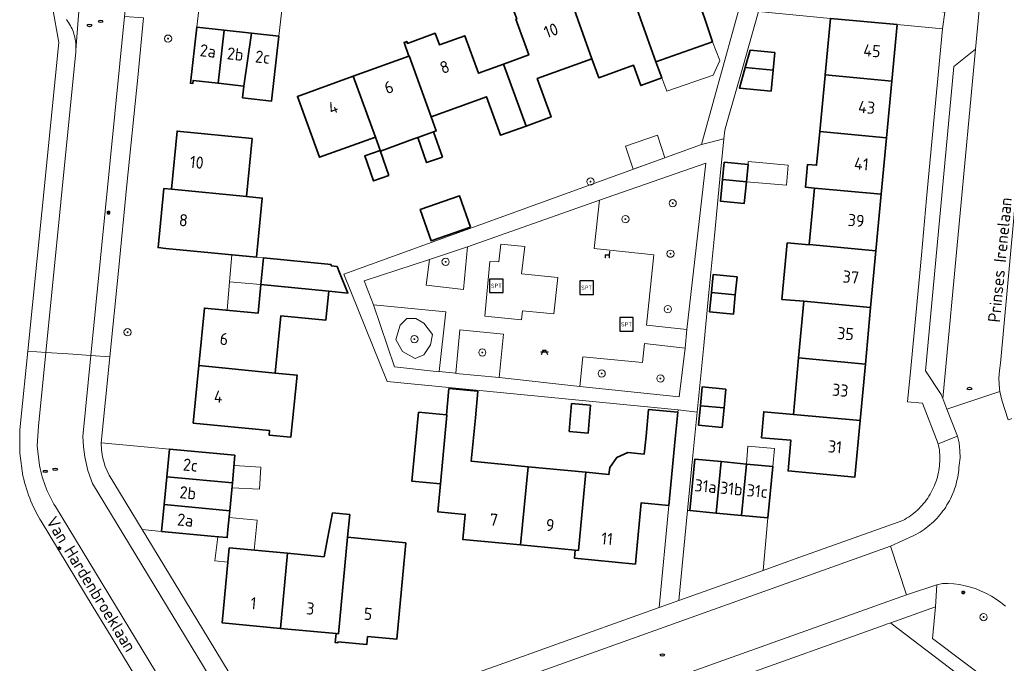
# Model space of a CAD drawing. Header units: metres. Extents: x 152610 to 160096, y 456114 to 462495.
# Tile 55 of 256: x 156165 to 156274, y 458637 to 458708. Entities that reach past the tile are written whole.
import ezdxf
from ezdxf.enums import TextEntityAlignment as Align

# ---------------------------------------------------------------- set-up
doc = ezdxf.new("R2010")
doc.units = ezdxf.units.M
doc.header["$LTSCALE"] = 0.5
doc.layers.get('0').update_dxf_attribs({"linetype": 'CONTINUOUS'})
for name, color, linetype, lineweight in [('B-PV-GR-BEPLANTING_CULTUUR_BODEMBEDEKKER-GV', 251, 'CONTINUOUS', 18), ('B-PV-GR-BEPLANTING_CULTUUR_HEESTERS-GV', 251, 'CONTINUOUS', 18), ('B-PV-GR-BOOM-S', 251, 'CONTINUOUS', 25), ('B-PV-IE-MEUBILAIR-S', 251, 'CONTINUOUS', 25), ('B-PV-IE-MEUBILAIR_WEGMEUBILAIR-S', 251, 'CONTINUOUS', 25), ('B-PV-OG-BEBOUWING-GV', 6, 'CONTINUOUS', 35), ('B-PV-OG-BEBOUWING-T18', 1, 'CONTINUOUS', 18), ('B-PV-OG-BEBOUWING_OVERBOUWING-GV', 251, 'CONTINUOUS', 18), ('B-PV-OG-BEBOUWING_SCHUUR-GV', 251, 'CONTINUOUS', 18), ('B-PV-OG-TERREIN_BEGROEID-GV', 251, 'CONTINUOUS', 18), ('B-PV-OG-TOPOGRAFIE-T18', 1, 'CONTINUOUS', 18), ('B-PV-VH-GESLOTENVERHARDING_ASFALT-GV', 251, 'CONTINUOUS', 18), ('B-PV-VH-GESLOTENVERHARDING_KUNSTSTOF-GV', 251, 'CONTINUOUS', 18), ('B-PV-VH-OPENVERHARDING_BETONSTRAATSTEEN-GV', 251, 'CONTINUOUS', 18), ('B-PV-VH-OPENVERHARDING_TEGEL-GV', 251, 'CONTINUOUS', 18)]:
    doc.layers.add(name, color=color, linetype=linetype, lineweight=lineweight)
doc.styles.add('NLCS-ISO', font='NLCS-ISO.ttf')
doc.styles.add('NLCS-ISO-M750-T18', font='NLCS-ISO.ttf', dxfattribs={"height": 1.35})

# ---------------------------------------------------------------- blocks, each defined once
blk = doc.blocks.new('SIE-MEUBILAIR_PAAL_LICHTMAST-SO')
for points in [[(-0.62, 0), (-1, 0)], [(-0.71, 0.71), (-0.44, 0.44)], [(0, 1), (0, 0.62)], [(0.44, 0.44), (0.71, 0.71)], [(1, 0), (0.62, 0)], [(-0.71, -0.71), (-0.44, -0.44)], [(0, -0.62), (0, -1)], [(0.44, -0.44), (0.71, -0.71)]]:
    blk.add_lwpolyline(points)
blk.add_circle((0, 0), 0.5)
blk = doc.blocks.new('SIE-MEUBILAIR_PUT_RIOOLPUT-SO')
blk.add_ellipse((0, 0), major_axis=(1.25, 0), ratio=0.54)
blk = doc.blocks.new('SIE-MEUBILAIR_PUT_DRAINAGEPUT-SO')
blk.add_ellipse((0, 0), major_axis=(1.25, 0), ratio=0.54)
at = {"style": 'NLCS-ISO'}
blk.add_text('dr', height=0.75, dxfattribs=at).set_placement((0.03, 0), align=Align.MIDDLE_CENTER)
blk = doc.blocks.new('SIE-WEG_SPEELTOESTEL-SO')
at = {"flags": 128}
blk.add_lwpolyline([(-3.75, -3.75), (3.75, -3.75), (3.75, 3.75), (-3.75, 3.75)], close=True, dxfattribs=at)
at = {"style": 'NLCS-ISO'}
blk.add_text('SPT', height=2.25, dxfattribs=at).set_placement((0, 0), align=Align.MIDDLE_CENTER)
blk = doc.blocks.new('SIE-WEG_PICKNICKTAFEL-SO')
at = {"color": 0, "linetype": 'ByBlock', "lineweight": 18}
for points in [[(-0.89, -0.2), (-1.64, -1.4), (-1.88, -1.4), (-1.12, -0.2), (-2, -0.2), (-2, 0), (-1, 0), (-0.5, 0.8), (-1, 0.8), (-1, 1), (1, 1), (1, 0.8), (0.5, 0.8), (1, 0), (2, 0), (2, -0.2), (1.12, -0.2), (1.88, -1.4), (1.64, -1.4), (0.89, -0.2)], [(-0.76, 0), (0.76, 0), (0.26, 0.8), (-0.26, 0.8)]]:
    blk.add_lwpolyline(points, close=True, dxfattribs=at)
blk = doc.blocks.new('SIE-WEG_ZITBANK-SO')
at = {"color": 0, "linetype": 'ByBlock', "lineweight": 18}
blk.add_lwpolyline([(-0.91, -1.63), (-0.91, -0.2), (1.09, -0.2), (1.09, -1.63), (1.29, -1.63), (1.29, -0.21), (1.54, 1.78), (1.33, 1.78), (1.11, 0), (-1.11, 0), (-1.11, -1.63)], close=True, dxfattribs=at)
blk = doc.blocks.new('SGR-BOOM_GBKN-SO')
at = {"linetype": 'ByBlock', "lineweight": 18}
h = blk.add_hatch(color=0, dxfattribs=at)
h.dxf.hatch_style = 1
edge = h.paths.add_edge_path()
edge.add_arc((0, 0), 0.25, 0, 360)
at = {"color": 0, "linetype": 'ByBlock', "lineweight": 18}
for radius in [2, 0.25]:
    blk.add_circle((0, 0), radius, dxfattribs=at)
at = {"color": 0, "linetype": 'ByBlock', "lineweight": 18, "style": 'NLCS-ISO'}
blk.add_attdef('SOORT', (2.5, 0), '', height=1.5, dxfattribs=at)

msp = doc.modelspace()

# ---------------------------------------------------------------- linework, layer by layer
at = {"layer": 'B-PV-GR-BEPLANTING_CULTUUR_BODEMBEDEKKER-GV', "flags": 128}
for points in [[(156214.34, 458678.335), (156214.796, 458683.063), (156210.596, 458681.641), (156210.208, 458678.788)], [(156212.388, 458675.848), (156204.353, 458676.636), (156206.692, 458669.726), (156211.664, 458669.201), (156211.666, 458669.215)], [(156208.06, 458675.093), (156209.059, 458675.123), (156209.94, 458674.594), (156210.909, 458673.332), (156210.674, 458672.188), (156209.969, 458671.073), (156209, 458670.662), (156207.59, 458671.454), (156206.827, 458672.775), (156207.326, 458674.36)], [(156218.786, 458673.354), (156213.947, 458673.861), (156213.503, 458669.026), (156213.502, 458669.01), (156218.31, 458668.539)]]:
    msp.add_lwpolyline(points, close=True, dxfattribs=at)
at = {"layer": 'B-PV-GR-BEPLANTING_CULTUUR_HEESTERS-GV', "flags": 128}
for points in [[(156239.13, 458673.893), (156241.249, 458692.337), (156229.427, 458688.238), (156228.862, 458682.883), (156235.461, 458682.177), (156234.661, 458674.362)], [(156209.94, 458674.594), (156209.059, 458675.123), (156208.06, 458675.093), (156207.326, 458674.36), (156206.827, 458672.775), (156207.59, 458671.454), (156209, 458670.662), (156209.969, 458671.073), (156210.674, 458672.188), (156210.909, 458673.332)], [(156238.934, 458671.824), (156234.442, 458672.316), (156234.22, 458670.23), (156227.599, 458670.863), (156227.277, 458667.548), (156238.286, 458666.426)]]:
    msp.add_lwpolyline(points, close=True, dxfattribs=at)
at = {"layer": 'B-PV-OG-BEBOUWING-GV', "flags": 128}
for points in [[(156232.437, 458712.765), (156234.765, 458706.17), (156235.7, 458703.589), (156241.965, 458705.824), (156241.095, 458708.464), (156238.713, 458715.039), (156235.798, 458713.983), (156235.322, 458715.299), (156231.971, 458714.085)], [(156226.258, 458710.526), (156228.593, 458703.921), (156229.355, 458701.818), (156233.197, 458703.21), (156234.012, 458700.962), (156236.346, 458701.807), (156235.7, 458703.589), (156234.765, 458706.17), (156232.437, 458712.765)], [(156226.258, 458710.526), (156223.69, 458709.595), (156223.196, 458710.959), (156219.764, 458709.715), (156220.258, 458708.352), (156220.164, 458708.318), (156221.599, 458704.357), (156218.801, 458703.343), (156221.292, 458696.467), (156224.077, 458697.476), (156222.537, 458701.727), (156228.593, 458703.921)], [(156262.462, 458707.729), (156255.06, 458708.421), (156254.473, 458702.141), (156261.875, 458701.449)], [(156187.797, 458707.116), (156184.761, 458707.459), (156184.054, 458701.212), (156184.307, 458701.184), (156184.346, 458701.533), (156187.131, 458701.218)], [(156190.835, 458706.772), (156187.797, 458707.116), (156187.131, 458701.218), (156189.981, 458700.896)], [(156193.877, 458706.428), (156190.835, 458706.772), (156189.981, 458700.896), (156189.835, 458699.609), (156193.065, 458699.244)], [(156218.801, 458703.343), (156216.005, 458702.33), (156214.499, 458706.485), (156211.679, 458705.463), (156211.208, 458706.76), (156208.134, 458705.646), (156208.059, 458705.853), (156207.758, 458705.744), (156208.303, 458704.24), (156208.313, 458704.244), (156210.761, 458697.487), (156216.915, 458699.717), (156218.464, 458695.442), (156221.292, 458696.467)], [(156248.887, 458704.618), (156246.16, 458704.878), (156245.618, 458702.969), (156248.703, 458702.681)], [(156202.124, 458702.001), (156204.572, 458695.245), (156205.134, 458693.693), (156208.852, 458695.057), (156209.285, 458695.203), (156211.034, 458695.814), (156211.33, 458695.917), (156210.761, 458697.487), (156208.313, 458704.244), (156208.303, 458704.24)], [(156248.703, 458702.681), (156245.618, 458702.969), (156244.968, 458700.677), (156248.48, 458700.343)], [(156204.572, 458695.245), (156202.124, 458702.001), (156195.935, 458699.759), (156198.383, 458693.002)], [(156261.875, 458701.449), (156254.473, 458702.141), (156254.467, 458702.079), (156253.887, 458695.861), (156261.288, 458695.169)], [(156190.905, 458695.099), (156182.584, 458695.907), (156181.957, 458689.455), (156190.278, 458688.648)], [(156212.005, 458693.024), (156211.034, 458695.814), (156209.285, 458695.203), (156210.255, 458692.415)], [(156261.288, 458695.169), (156253.887, 458695.861), (156253.536, 458692.109), (156252.537, 458692.202), (156252.301, 458689.674), (156253.3, 458689.581), (156260.702, 458688.889)], [(156206.071, 458690.959), (156205.101, 458693.747), (156203.404, 458693.157), (156204.375, 458690.367)], [(156245.923, 458692.184), (156243.281, 458692.443), (156243.094, 458690.535), (156245.737, 458690.288)], [(156245.737, 458690.288), (156243.094, 458690.535), (156242.858, 458688.129), (156245.499, 458687.87)], [(156181.957, 458689.455), (156181.111, 458689.537), (156180.473, 458682.974), (156181.319, 458682.892), (156191.391, 458681.913), (156192.029, 458688.477), (156190.278, 458688.648)], [(156260.702, 458688.889), (156253.3, 458689.581), (156252.713, 458683.301), (156260.115, 458682.609)], [(156215.136, 458685.241), (156213.92, 458688.716), (156209.551, 458687.188), (156210.767, 458683.712)], [(156252.71, 458683.273), (156250.266, 458683.501), (156249.68, 458677.226), (156252.126, 458677.02), (156259.528, 458676.329), (156260.115, 458682.609), (156252.713, 458683.301)], [(156199.676, 458681.097), (156192.167, 458681.83), (156191.878, 458678.866), (156199.402, 458678.132), (156201.526, 458677.925), (156200.603, 458680.219), (156200.332, 458680.891), (156199.662, 458680.956)], [(156244.701, 458679.738), (156242.061, 458679.997), (156241.863, 458677.98), (156244.504, 458677.734)], [(156199.402, 458678.132), (156191.878, 458678.866), (156191.567, 458675.684), (156185.607, 458676.266), (156184.983, 458669.878), (156193.466, 458669.05), (156194.087, 458675.417), (156199.089, 458674.928)], [(156244.504, 458677.734), (156241.863, 458677.98), (156241.654, 458675.843), (156244.293, 458675.584)], [(156259.528, 458676.329), (156252.126, 458677.02), (156251.54, 458670.741), (156258.941, 458670.049)], [(156258.941, 458670.049), (156251.54, 458670.741), (156250.953, 458664.461), (156258.355, 458663.769)], [(156184.983, 458669.878), (156184.36, 458663.491), (156192.842, 458662.663), (156192.791, 458662.169), (156195.187, 458661.924), (156195.902, 458668.808), (156193.466, 458669.05)], [(156243.477, 458667.267), (156240.839, 458667.526), (156240.631, 458665.426), (156243.272, 458665.179)], [(156215.957, 458667.026), (156212.741, 458667.334), (156212.46, 458664.397), (156212.519, 458664.391), (156211.786, 458656.745), (156211.49, 458653.659), (156214.543, 458653.366), (156214.276, 458650.588), (156220.686, 458649.973), (156221.519, 458658.647), (156215.211, 458659.252), (156215.675, 458664.089)], [(156228.458, 458665.483), (156226.353, 458665.664), (156226.087, 458662.565), (156228.192, 458662.385)], [(156243.272, 458665.179), (156240.631, 458665.426), (156240.418, 458663.282), (156243.06, 458663.023)], [(156212.46, 458664.397), (156209.365, 458664.694), (156208.632, 458657.047), (156211.786, 458656.745), (156212.519, 458664.391)], [(156238.135, 458664.69), (156234.887, 458665.007), (156234.603, 458662.05), (156234.411, 458660.049), (156232.589, 458660.224), (156231.363, 458659.689), (156230.573, 458658.579), (156230.496, 458657.785), (156227.929, 458658.031), (156227.096, 458649.358), (156226.76, 458649.39), (156226.674, 458648.494), (156233.423, 458647.846), (156233.509, 458648.742), (156234.076, 458654.656), (156237.144, 458654.361), (156237.852, 458661.738), (156237.848, 458661.738)], [(156258.355, 458663.769), (156250.953, 458664.461), (156247.675, 458664.749), (156247.421, 458661.87), (156250.684, 458661.583), (156250.366, 458658.182), (156257.768, 458657.491)], [(156188.998, 458659.926), (156181.715, 458660.611), (156181.425, 458657.534), (156188.709, 458656.85)], [(156242.946, 458659.216), (156240.022, 458659.493), (156239.481, 458653.781), (156242.405, 458653.504)], [(156245.751, 458658.95), (156242.946, 458659.216), (156242.405, 458653.504), (156245.21, 458653.239)], [(156248.675, 458658.673), (156245.751, 458658.95), (156245.21, 458653.239), (156248.135, 458652.962)], [(156227.929, 458658.031), (156221.519, 458658.647), (156220.686, 458649.973), (156226.76, 458649.39), (156227.096, 458649.358)], [(156188.709, 458656.85), (156181.425, 458657.534), (156181.136, 458654.458), (156188.419, 458653.774)], [(156188.419, 458653.774), (156181.136, 458654.458), (156180.855, 458651.473), (156186.356, 458650.956), (156187.221, 458650.874), (156188.138, 458650.788), (156188.223, 458651.689), (156188.354, 458653.085)], [(156201.737, 458653.348), (156199.833, 458653.53), (156199.264, 458650.635), (156198.876, 458648.661), (156194.823, 458649.04), (156194.044, 458640.711), (156200.22, 458640.134), (156200.499, 458640.108), (156201.501, 458650.816)], [(156207.951, 458650.213), (156201.501, 458650.816), (156200.499, 458640.108), (156200.22, 458640.134), (156200.126, 458639.128), (156200.405, 458639.102), (156200.415, 458639.212), (156203.621, 458638.912), (156203.705, 458639.808), (156206.951, 458639.505), (156207.729, 458647.833)], [(156194.823, 458649.04), (156188.368, 458649.643), (156187.589, 458641.314), (156194.044, 458640.711)]]:
    msp.add_lwpolyline(points, close=True, dxfattribs=at)
at = {"layer": 'B-PV-OG-BEBOUWING_OVERBOUWING-GV', "flags": 128}
for points in [[(156242.786, 458703.759), (156241.965, 458705.824), (156235.7, 458703.589), (156236.346, 458701.807), (156236.907, 458700.32), (156242.066, 458702.1)], [(156188.393, 458679.161), (156191.878, 458678.866), (156192.167, 458681.83), (156191.391, 458681.913), (156188.659, 458682.179)], [(156191.878, 458678.866), (156188.393, 458679.161), (156188.117, 458676.021), (156191.567, 458675.684)], [(156191.866, 458658.614), (156188.891, 458658.784), (156188.709, 458656.85), (156188.659, 458656.323), (156191.725, 458656.148)], [(156191.465, 458652.721), (156188.348, 458653.026), (156188.223, 458651.689), (156188.138, 458650.788), (156187.221, 458650.874), (156187.091, 458650.886), (156186.759, 458648.225), (156188.221, 458648.075), (156188.368, 458649.643), (156191.137, 458649.384)]]:
    msp.add_lwpolyline(points, close=True, dxfattribs=at)
at = {"layer": 'B-PV-OG-BEBOUWING_SCHUUR-GV', "flags": 128}
for points in [[(156236.707, 458692.952), (156235.864, 458695.441), (156232.32, 458694.242), (156233.188, 458691.677)], [(156250.38, 458692.12), (156245.95, 458692.52), (156245.923, 458692.184), (156245.737, 458690.288), (156250.181, 458689.89)], [(156248.874, 458660.688), (156245.912, 458660.929), (156245.751, 458658.95), (156248.675, 458658.673)]]:
    msp.add_lwpolyline(points, close=True, dxfattribs=at)
at = {"layer": 'B-PV-OG-TERREIN_BEGROEID-GV', "flags": 128}
msp.add_lwpolyline([(156274.472, 458643.163), (156273.983, 458643.567), (156273.471, 458643.941), (156272.936, 458644.281), (156272.38, 458644.587), (156271.807, 458644.858), (156271.217, 458645.092), (156270.614, 458645.288), (156270, 458645.446), (156269.378, 458645.566), (156268.748, 458645.646), (156268.116, 458645.686), (156267.481, 458645.687), (156266.86, 458645.53), (156266.713, 458643.107), (156266.406, 458639.577), (156277.297, 458631.362)], dxfattribs=at)
at = {"layer": 'B-PV-VH-GESLOTENVERHARDING_ASFALT-GV', "flags": 128}
msp.add_lwpolyline([(156168.003, 458671.34), (156170.49, 458671.166), (156172.998, 458670.99), (156176.758, 458708.613), (156177.602, 458716.415), (156178.658, 458723.172), (156178.286, 458723.772), (156178.22, 458725.255), (156179.099, 458733.663), (156174.016, 458734.299), (156173.05, 458723.666), (156172.916, 458722.842), (156172.68, 458722.041), (156172.577, 458720.712), (156171.352, 458704.899), (156171.337, 458704.699)], close=True, dxfattribs=at)
for points in [[(156170.298, 458708.275), (156170.418, 458708.114), (156170.532, 458707.948), (156170.639, 458707.778), (156170.739, 458707.604), (156170.832, 458707.427), (156170.918, 458707.245), (156170.997, 458707.06), (156171.068, 458706.873), (156171.131, 458706.682), (156171.187, 458706.49), (156171.236, 458706.295), (156171.276, 458706.098), (156171.309, 458705.9), (156171.333, 458705.701), (156171.35, 458705.501), (156171.359, 458705.3), (156171.359, 458705.1), (156171.352, 458704.899), (156172.577, 458720.712)], [(156190.991, 458627.438), (156173.192, 458656.774), (156172.688, 458658.236), (156172.335, 458659.741), (156172.175, 458660.87), (156172.1, 458662.008), (156172.998, 458670.99), (156170.49, 458671.166), (156168.003, 458671.34), (156167.186, 458663.164), (156167.066, 458660.972), (156167.305, 458658.789), (156167.37, 458658.468), (156167.443, 458658.148), (156167.523, 458657.83), (156167.611, 458657.514), (156167.707, 458657.201), (156167.811, 458656.89), (156167.922, 458656.582), (156168.041, 458656.276), (156168.166, 458655.973), (156168.3, 458655.674), (156168.44, 458655.378), (156168.588, 458655.085), (156168.743, 458654.796), (156168.905, 458654.511), (156169.074, 458654.23), (156169.079, 458654.222), (156186.098, 458626.172)], [(156274.792, 458663.874), (156274.07, 458666.031), (156273.876, 458666.985), (156267.996, 458665.028), (156269.166, 458662.043), (156269.342, 458661.298), (156269.436, 458660.434), (156269.445, 458659.654), (156269.362, 458658.824), (156269.319, 458658.553), (156269.297, 458658.285), (156269.267, 458658.019), (156269.229, 458657.755), (156269.183, 458657.49), (156269.13, 458657.227), (156269.068, 458656.966), (156268.999, 458656.707), (156268.923, 458656.45), (156268.84, 458656.195), (156268.749, 458655.943), (156268.651, 458655.693), (156268.609, 458655.593), (156268.499, 458655.348), (156268.385, 458655.107), (156268.262, 458654.87), (156268.133, 458654.637), (156267.997, 458654.407), (156267.854, 458654.182), (156267.705, 458653.96), (156267.549, 458653.743), (156267.387, 458653.53), (156267.22, 458653.323), (156267.046, 458653.121), (156266.866, 458652.924), (156266.68, 458652.732), (156266.489, 458652.545), (156266.293, 458652.364), (156266.092, 458652.189), (156265.885, 458652.02), (156265.673, 458651.857), (156265.458, 458651.7), (156265.237, 458651.549), (156265.012, 458651.405), (156264.784, 458651.268), (156264.55, 458651.137), (156264.33, 458651.022), (156261.745, 458649.822), (156263.502, 458644.439), (156266.86, 458645.53), (156267.481, 458645.687), (156268.116, 458645.686), (156268.748, 458645.646), (156269.378, 458645.566), (156270, 458645.446), (156270.614, 458645.288), (156271.217, 458645.092), (156271.807, 458644.858), (156272.38, 458644.587), (156272.936, 458644.281), (156273.471, 458643.941), (156273.983, 458643.567), (156274.472, 458643.163)], [(156214.685, 458626.985), (156263.502, 458644.439), (156261.745, 458649.822), (156213.459, 458632.569)]]:
    msp.add_lwpolyline(points, dxfattribs=at)
at = {"layer": 'B-PV-VH-GESLOTENVERHARDING_KUNSTSTOF-GV', "flags": 128}
msp.add_lwpolyline([(156221.152, 458683.093), (156218.513, 458683.346), (156218.268, 458681.394), (156217.27, 458681.418), (156216.729, 458675.363), (156220.804, 458674.944), (156220.908, 458675.938), (156224.394, 458675.61), (156224.832, 458679.655), (156220.789, 458680.074)], close=True, dxfattribs=at)
at = {"layer": 'B-PV-VH-OPENVERHARDING_BETONSTRAATSTEEN-GV', "flags": 128}
for points in [[(156194.497, 458711.914), (156192.454, 458711.444), (156190.374, 458711.184), (156188.341, 458711.138), (156186.313, 458711.295), (156185.207, 458711.397), (156184.761, 458707.459), (156187.797, 458707.116), (156190.835, 458706.772), (156193.877, 458706.428)], [(156267.533, 458666.209), (156271.159, 458704.998), (156268.758, 458703.077), (156265.601, 458669.307), (156267.353, 458666.668)], [(156181.715, 458660.611), (156174.149, 458661.323), (156174.189, 458660.525), (156174.315, 458659.736), (156174.607, 458658.695), (156175.042, 458657.706), (156178.701, 458651.676), (156180.855, 458651.473), (156181.136, 458654.458), (156181.425, 458657.534)], [(156239.481, 458653.781), (156239.208, 458653.807), (156238.228, 458643.799), (156247.585, 458647.143), (156248.135, 458652.962), (156245.21, 458653.239), (156242.405, 458653.504)]]:
    msp.add_lwpolyline(points, close=True, dxfattribs=at)
at = {"layer": 'B-PV-VH-OPENVERHARDING_TEGEL-GV', "flags": 128}
for points in [[(156267.751, 458709.122), (156267.5, 458707.258), (156266.913, 458700.978), (156266.326, 458694.698), (156265.739, 458688.418), (156265.152, 458682.138), (156264.565, 458675.858), (156263.979, 458669.578), (156263.632, 458665.861), (156265.265, 458665.709), (156267.031, 458661.185), (156269.166, 458662.043), (156267.996, 458665.028), (156267.533, 458666.209), (156267.353, 458666.668), (156265.601, 458669.307), (156268.758, 458703.077), (156271.159, 458704.998), (156272.786, 458722.403)], [(156168.74, 458709.663), (156169.438, 458705.751), (156167.553, 458686.889), (156166.013, 458671.48), (156168.003, 458671.34), (156171.337, 458704.699), (156171.352, 458704.899), (156171.359, 458705.1), (156171.359, 458705.3), (156171.35, 458705.501), (156171.333, 458705.701), (156171.309, 458705.9), (156171.276, 458706.098), (156171.236, 458706.295), (156171.187, 458706.49), (156171.131, 458706.682), (156171.068, 458706.873), (156170.997, 458707.06), (156170.918, 458707.245), (156170.832, 458707.427), (156170.739, 458707.604), (156170.639, 458707.778), (156170.532, 458707.948), (156170.418, 458708.114), (156170.298, 458708.275)], [(156186.098, 458626.172), (156169.079, 458654.222), (156169.074, 458654.23), (156168.905, 458654.511), (156168.743, 458654.796), (156168.588, 458655.085), (156168.44, 458655.378), (156168.3, 458655.674), (156168.166, 458655.973), (156168.041, 458656.276), (156167.922, 458656.582), (156167.811, 458656.89), (156167.707, 458657.201), (156167.611, 458657.514), (156167.523, 458657.83), (156167.443, 458658.148), (156167.37, 458658.468), (156167.305, 458658.789), (156167.066, 458660.972), (156167.186, 458663.164), (156168.003, 458671.34), (156166.013, 458671.48), (156165.251, 458663.86), (156165.135, 458662.704), (156165.112, 458660.152), (156165.473, 458657.625), (156165.557, 458657.267), (156165.649, 458656.911), (156165.749, 458656.556), (156165.856, 458656.204), (156165.972, 458655.855), (156166.094, 458655.508), (156166.224, 458655.164), (156166.362, 458654.822), (156166.507, 458654.484), (156166.659, 458654.149), (156166.819, 458653.817), (156166.986, 458653.489), (156167.159, 458653.165), (156167.34, 458652.845), (156167.488, 458652.594), (156173.263, 458643.076), (156174.846, 458640.467), (156184.457, 458624.626)], [(156213.459, 458632.569), (156261.745, 458649.822), (156264.33, 458651.022), (156264.55, 458651.137), (156264.784, 458651.268), (156265.012, 458651.405), (156265.237, 458651.549), (156265.458, 458651.7), (156265.673, 458651.857), (156265.885, 458652.02), (156266.092, 458652.189), (156266.293, 458652.364), (156266.489, 458652.545), (156266.68, 458652.732), (156266.866, 458652.924), (156267.046, 458653.121), (156267.22, 458653.323), (156267.387, 458653.53), (156267.549, 458653.743), (156267.705, 458653.96), (156267.854, 458654.182), (156267.997, 458654.407), (156268.133, 458654.637), (156268.262, 458654.87), (156268.385, 458655.107), (156268.499, 458655.348), (156268.609, 458655.593), (156268.651, 458655.693), (156268.749, 458655.943), (156268.84, 458656.195), (156268.923, 458656.45), (156268.999, 458656.707), (156269.068, 458656.966), (156269.13, 458657.227), (156269.183, 458657.49), (156269.229, 458657.755), (156269.267, 458658.019), (156269.297, 458658.285), (156269.319, 458658.553), (156269.362, 458658.824), (156269.445, 458659.654), (156269.436, 458660.434), (156269.342, 458661.298), (156269.166, 458662.043), (156267.031, 458661.185), (156267.073, 458660.975), (156267.115, 458660.728), (156267.148, 458660.481), (156267.174, 458660.233), (156267.192, 458659.984), (156267.202, 458659.734), (156267.204, 458659.484), (156267.198, 458659.235), (156267.184, 458658.985), (156267.162, 458658.737), (156267.131, 458658.489), (156267.093, 458658.242), (156267.048, 458657.997), (156266.994, 458657.753), (156266.932, 458657.511), (156266.863, 458657.271), (156266.786, 458657.033), (156266.702, 458656.798), (156266.61, 458656.566), (156266.578, 458656.49), (156266.475, 458656.261), (156266.365, 458656.036), (156266.248, 458655.814), (156266.124, 458655.597), (156265.992, 458655.383), (156265.855, 458655.174), (156265.71, 458654.969), (156265.559, 458654.769), (156265.402, 458654.573), (156265.239, 458654.383), (156265.07, 458654.198), (156264.894, 458654.019), (156264.714, 458653.846), (156264.527, 458653.678), (156264.336, 458653.516), (156264.139, 458653.361), (156263.938, 458653.211), (156263.732, 458653.069), (156263.521, 458652.933), (156263.307, 458652.803), (156263.088, 458652.681), (156251.136, 458648.412), (156247.585, 458647.143), (156238.228, 458643.799), (156236.056, 458643.022), (156226.148, 458639.482), (156219.449, 458637.088), (156209.563, 458633.555)], [(156243.114, 458634.674), (156249.847, 458637.08), (156261.034, 458641.077), (156261.268, 458641.161), (156261.758, 458641.336), (156262.687, 458641.668), (156266.713, 458643.107), (156266.86, 458645.53), (156263.502, 458644.439), (156214.685, 458626.985)], [(156277.297, 458631.362), (156266.406, 458639.577), (156266.713, 458643.107), (156262.687, 458641.668), (156261.758, 458641.336), (156261.765, 458641.304), (156278.679, 458628.42)]]:
    msp.add_lwpolyline(points, dxfattribs=at)
for points in [[(156278.974, 458721.889), (156272.786, 458722.403), (156271.159, 458704.998), (156267.533, 458666.209), (156267.996, 458665.028), (156273.876, 458666.985), (156273.823, 458667.244), (156273.757, 458668.48), (156273.813, 458669.317), (156273.95, 458670.144), (156276.812, 458701.588), (156278.709, 458718.936)], [(156258.109, 458710.146), (156245.467, 458711.428), (156240.868, 458694.81), (156240.76, 458694.421), (156243.247, 458695.034), (156243.341, 458695.991), (156243.578, 458696.825), (156245.329, 458702.996), (156247.08, 458709.167), (156255.06, 458708.421), (156262.462, 458707.729), (156267.5, 458707.258), (156267.751, 458709.122), (156264.628, 458709.485)], [(156178.862, 458708.463), (156176.758, 458708.613), (156172.998, 458670.99), (156175.101, 458670.842), (156176.057, 458680.408), (156177.01, 458689.935), (156178.202, 458701.859)], [(156274.792, 458663.874), (156276.813, 458664.532), (156276.709, 458664.842), (156276.036, 458666.85), (156275.832, 458667.421), (156275.735, 458668.019), (156275.75, 458668.626), (156275.874, 458669.22), (156276.38, 458674.78), (156277.234, 458684.163), (156278.236, 458695.167), (156278.797, 458701.324), (156276.812, 458701.588), (156273.95, 458670.144), (156273.813, 458669.317), (156273.757, 458668.48), (156273.823, 458667.244), (156273.876, 458666.985), (156274.07, 458666.031)], [(156242.809, 458690.562), (156243.247, 458695.034), (156240.76, 458694.421), (156201.076, 458680.04), (156205.874, 458668.12), (156238.162, 458664.968), (156240.277, 458664.719), (156240.349, 458665.452), (156240.964, 458671.73), (156241.579, 458678.007), (156242.194, 458684.284)], [(156229.427, 458688.238), (156241.249, 458692.337), (156239.13, 458673.893), (156238.934, 458671.824), (156238.286, 458666.426), (156227.277, 458667.548), (156218.31, 458668.539), (156213.502, 458669.01), (156213.503, 458669.026), (156211.666, 458669.215), (156211.664, 458669.201), (156206.692, 458669.726), (156204.353, 458676.636), (156203.316, 458679.279), (156210.596, 458681.641), (156214.796, 458683.063)], [(156228.862, 458682.883), (156229.427, 458688.238), (156214.796, 458683.063), (156214.34, 458678.335), (156210.208, 458678.788), (156210.596, 458681.641), (156203.316, 458679.279), (156204.353, 458676.636), (156212.388, 458675.848), (156211.666, 458669.215), (156213.503, 458669.026), (156213.947, 458673.861), (156218.786, 458673.354), (156218.31, 458668.539), (156227.277, 458667.548), (156227.599, 458670.863), (156234.22, 458670.23), (156234.442, 458672.316), (156238.934, 458671.824), (156239.13, 458673.893), (156234.661, 458674.362), (156235.461, 458682.177)], [(156218.268, 458681.394), (156218.513, 458683.346), (156221.152, 458683.093), (156220.789, 458680.074), (156224.832, 458679.655), (156224.394, 458675.61), (156220.908, 458675.938), (156220.804, 458674.944), (156216.729, 458675.363), (156217.27, 458681.418)], [(156175.101, 458670.842), (156172.998, 458670.99), (156172.1, 458662.008), (156172.175, 458660.87), (156172.335, 458659.741), (156172.688, 458658.236), (156173.192, 458656.774), (156190.991, 458627.438), (156191.185, 458627.227), (156191.385, 458627.022), (156193.606, 458627.853), (156192.917, 458628.659), (156192.05, 458629.672), (156185.392, 458640.646), (156178.701, 458651.676), (156175.042, 458657.706), (156174.607, 458658.695), (156174.315, 458659.736), (156174.189, 458660.525), (156174.149, 458661.323)], [(156240.277, 458664.719), (156238.162, 458664.968), (156238.135, 458664.69), (156237.848, 458661.738), (156237.852, 458661.738), (156237.144, 458654.361), (156236.056, 458643.022), (156238.228, 458643.799), (156239.208, 458653.807), (156239.768, 458659.518)]]:
    msp.add_lwpolyline(points, close=True, dxfattribs=at)

# ---------------------------------------------------------------- block references
at = {"layer": 'B-PV-GR-BOOM-S', "xscale": 0.2, "yscale": 0.2, "zscale": 0.2}
for p in [(156181.574, 458706.168), (156228.44, 458690.304), (156237.565, 458687.899), (156232.32, 458686.129), (156237.316, 458682.298), (156212.367, 458681.39), (156237.02, 458676.144), (156177.079, 458673.577), (156208.905, 458672.807), (156216.443, 458671.336), (156229.687, 458669.002), (156236.2, 458668.45), (156272.055, 458641.963)]:
    msp.add_blockref('SGR-BOOM_GBKN-SO', p, dxfattribs=at)
at = {"layer": 'B-PV-IE-MEUBILAIR-S', "xscale": 0.2, "yscale": 0.2, "zscale": 0.2}
for name, p in [('SIE-MEUBILAIR_PUT_RIOOLPUT-SO', (156174.09, 458708.09)), ('SIE-MEUBILAIR_PUT_DRAINAGEPUT-SO', (156172.851, 458707.63)), ('SIE-MEUBILAIR_PAAL_LICHTMAST-SO', (156174.964, 458686.862)), ('SIE-MEUBILAIR_PUT_RIOOLPUT-SO', (156270.495, 458667.332)), ('SIE-MEUBILAIR_PUT_DRAINAGEPUT-SO', (156167.952, 458658.15)), ('SIE-MEUBILAIR_PUT_RIOOLPUT-SO', (156169.057, 458658.355)), ('SIE-MEUBILAIR_PAAL_LICHTMAST-SO', (156169.509, 458649.611)), ('SIE-MEUBILAIR_PAAL_LICHTMAST-SO', (156269.796, 458644.693)), ('SIE-MEUBILAIR_PUT_RIOOLPUT-SO', (156236.415, 458637.746))]:
    msp.add_blockref(name, p, dxfattribs=at)
at = {"layer": 'B-PV-IE-MEUBILAIR_WEGMEUBILAIR-S', "xscale": 0.2, "yscale": 0.2, "zscale": 0.2}
for name, p in [('SIE-WEG_ZITBANK-SO', (156230.285, 458682.168)), ('SIE-WEG_SPEELTOESTEL-SO', (156218.005, 458678.738)), ('SIE-WEG_SPEELTOESTEL-SO', (156228.01, 458678.521)), ('SIE-WEG_SPEELTOESTEL-SO', (156232.434, 458674.462)), ('SIE-WEG_PICKNICKTAFEL-SO', (156223.332, 458671.398))]:
    msp.add_blockref(name, p, dxfattribs=at)

# ---------------------------------------------------------------- texts
at = {"layer": 'B-PV-OG-BEBOUWING-T18', "style": 'NLCS-ISO-M750-T18'}
for s, rotation, p in [('10', 19.9, (156224.063, 458707.072)), ('2a', 353.5, (156185.998, 458704.803)), ('45', 354.7, (156259.679, 458704.822)), ('2b', 353.5, (156189.035, 458704.46)), ('2c', 353.5, (156192.075, 458704.116)), ('8', 19.9, (156212.258, 458703.014)), ('6', 19.9, (156206.07, 458700.772)), ('4', 19.9, (156199.881, 458698.529)), ('43', 354.7, (156259.092, 458698.542)), ('10', 354.4, (156184.759, 458692.439)), ('41', 354.7, (156258.506, 458692.261)), ('8', 354.4, (156183.28, 458686.014)), ('39', 354.7, (156257.919, 458685.982)), ('37', 354.7, (156257.332, 458679.702)), ('35', 354.7, (156256.745, 458673.422)), ('6', 354.4, (156187.783, 458672.829)), ('33', 354.7, (156256.159, 458667.141)), ('4', 354.4, (156187.16, 458666.442)), ('31', 354.7, (156255.572, 458660.863)), ('2c', 354.6, (156184.059, 458658.838)), ('2b', 354.6, (156183.77, 458655.762)), ('31a', 354.6, (156241.214, 458656.499)), ('31b', 354.6, (156244.078, 458656.227)), ('31c', 354.6, (156246.943, 458655.956)), ('2a', 354.6, (156183.484, 458652.731)), ('7', 354.5, (156217.72, 458652.769)), ('9', 354.5, (156223.962, 458652.17)), ('11', 354.5, (156230.287, 458650.659)), ('1', 354.7, (156191.049, 458643.502)), ('3', 354.7, (156197.365, 458642.912)), ('5', 354.7, (156203.771, 458642.313))]:
    msp.add_text(s, height=1.35, rotation=rotation, dxfattribs=at).set_placement(p, align=Align.MIDDLE)
at = {"layer": 'B-PV-OG-TOPOGRAFIE-T18', "style": 'NLCS-ISO-M750-T18'}
for s, rotation, p in [('Prinses Irenelaan', 84.5, (156273.874, 458681.61)), ('Van Hardenbroeklaan', 301.5, (156173.044, 458645.628))]:
    msp.add_text(s, height=1.35, rotation=rotation, dxfattribs=at).set_placement(p, align=Align.MIDDLE)

doc.saveas('drawing.dxf')
